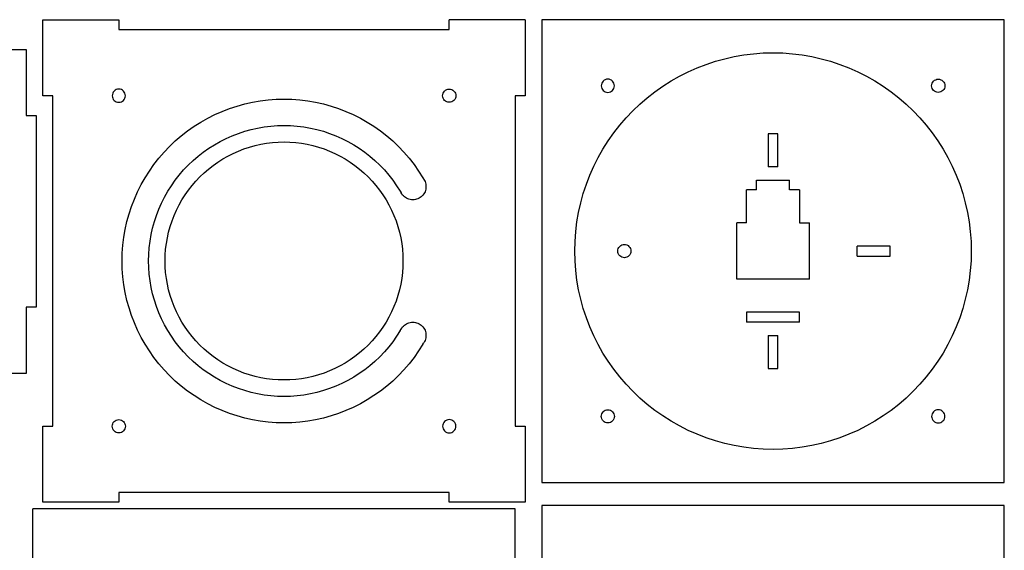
# Model space of a CAD drawing. Header units: metres. Extents: x -70 to 657, y -377 to 70.
# Tile 7 of 7: x 359 to 657, y -91 to 70. Entities that reach past the tile are written whole.
import ezdxf

# ---------------------------------------------------------------- set-up
doc = ezdxf.new("R2010")
doc.units = ezdxf.units.M

msp = doc.modelspace()

# ---------------------------------------------------------------- linework, layer by layer
for p, q in [((366, 47), (366, 70)), ((366, 70), (389, 70)), ((389, 70), (389, 67)), ((489, 67), (489, 70)), ((512, 70), (489, 70)), ((512, 70), (512, 47)), ((517, 70), (517, -70)), ((657, 70), (517, 70)), ((657, -70), (657, 70)), ((389, 67), (489, 67)), ((341, 61), (361, 61)), ((361, 61), (361, 41)), ((578.2, 59.35), (581.12, 59.71)), ((581.12, 59.71), (584.06, 59.93)), ((584.06, 59.93), (587, 60)), ((587, 60), (589.94, 59.93)), ((589.94, 59.93), (592.88, 59.71)), ((592.88, 59.71), (595.8, 59.35)), ((566.79, 56.49), (569.58, 57.42)), ((569.58, 57.42), (572.42, 58.2)), ((572.42, 58.2), (575.29, 58.85)), ((575.29, 58.85), (578.2, 59.35)), ((595.8, 59.35), (598.71, 58.85)), ((598.71, 58.85), (601.58, 58.2)), ((601.58, 58.2), (604.42, 57.42)), ((604.42, 57.42), (607.21, 56.49)), ((558.72, 52.92), (561.35, 54.24)), ((561.35, 54.24), (564.04, 55.43)), ((564.04, 55.43), (566.79, 56.49)), ((607.21, 56.49), (609.96, 55.43)), ((609.96, 55.43), (612.65, 54.24)), ((612.65, 54.24), (615.28, 52.92)), ((535.15, 50.77), (535.04, 50.39)), ((535.34, 51.11), (535.15, 50.77)), ((535.59, 51.41), (535.34, 51.11)), ((535.89, 51.66), (535.59, 51.41)), ((536.23, 51.85), (535.89, 51.66)), ((536.61, 51.96), (536.23, 51.85)), ((537, 52), (536.61, 51.96)), ((537.39, 51.96), (537, 52)), ((537.77, 51.85), (537.39, 51.96)), ((538.11, 51.66), (537.77, 51.85)), ((538.41, 51.41), (538.11, 51.66)), ((538.66, 51.11), (538.41, 51.41)), ((538.85, 50.77), (538.66, 51.11)), ((538.96, 50.39), (538.85, 50.77)), ((553.67, 49.89), (556.15, 51.46)), ((556.15, 51.46), (558.72, 52.92)), ((615.28, 52.92), (617.85, 51.46)), ((617.85, 51.46), (620.33, 49.89)), ((635.04, 50.39), (635.15, 50.77)), ((635.15, 50.77), (635.34, 51.11)), ((635.34, 51.11), (635.59, 51.41)), ((635.59, 51.41), (635.89, 51.66)), ((635.89, 51.66), (636.23, 51.85)), ((636.23, 51.85), (636.61, 51.96)), ((636.61, 51.96), (637, 52)), ((637, 52), (637.39, 51.96)), ((637.39, 51.96), (637.77, 51.85)), ((637.77, 51.85), (638.11, 51.66)), ((638.11, 51.66), (638.41, 51.41)), ((638.41, 51.41), (638.66, 51.11)), ((638.66, 51.11), (638.85, 50.77)), ((638.85, 50.77), (638.96, 50.39)), ((387.15, 47.77), (387.04, 47.39)), ((387.34, 48.11), (387.15, 47.77)), ((387.59, 48.41), (387.34, 48.11)), ((387.89, 48.66), (387.59, 48.41)), ((388.23, 48.85), (387.89, 48.66)), ((388.61, 48.96), (388.23, 48.85)), ((389, 49), (388.61, 48.96)), ((389.39, 48.96), (389, 49)), ((389.77, 48.85), (389.39, 48.96)), ((390.11, 48.66), (389.77, 48.85)), ((390.41, 48.41), (390.11, 48.66)), ((390.66, 48.11), (390.41, 48.41)), ((390.85, 47.77), (390.66, 48.11)), ((390.96, 47.39), (390.85, 47.77)), ((487.04, 47.39), (487.15, 47.77)), ((487.15, 47.77), (487.34, 48.11)), ((487.34, 48.11), (487.59, 48.41)), ((487.59, 48.41), (487.89, 48.66)), ((487.89, 48.66), (488.23, 48.85)), ((488.23, 48.85), (488.61, 48.96)), ((488.61, 48.96), (489, 49)), ((489, 49), (489.39, 48.96)), ((489.39, 48.96), (489.77, 48.85)), ((489.77, 48.85), (490.11, 48.66)), ((490.11, 48.66), (490.41, 48.41)), ((490.41, 48.41), (490.66, 48.11)), ((490.66, 48.11), (490.85, 47.77)), ((490.85, 47.77), (490.96, 47.39)), ((535.04, 50.39), (535, 50)), ((535, 50), (535.04, 49.61)), ((535.04, 49.61), (535.15, 49.23)), ((535.15, 49.23), (535.34, 48.89)), ((535.34, 48.89), (535.59, 48.59)), ((535.59, 48.59), (535.89, 48.34)), ((535.89, 48.34), (536.23, 48.15)), ((536.23, 48.15), (536.61, 48.04)), ((536.61, 48.04), (537, 48)), ((537, 48), (537.39, 48.04)), ((537.39, 48.04), (537.77, 48.15)), ((537.77, 48.15), (538.11, 48.34)), ((538.11, 48.34), (538.41, 48.59)), ((538.41, 48.59), (538.66, 48.89)), ((538.66, 48.89), (538.85, 49.23)), ((538.85, 49.23), (538.96, 49.61)), ((539, 50), (538.96, 50.39)), ((538.96, 49.61), (539, 50)), ((548.94, 46.38), (551.26, 48.19)), ((551.26, 48.19), (553.67, 49.89)), ((620.33, 49.89), (622.74, 48.19)), ((622.74, 48.19), (625.06, 46.38)), ((635, 50), (635.04, 50.39)), ((635.04, 49.61), (635, 50)), ((635.15, 49.23), (635.04, 49.61)), ((635.34, 48.89), (635.15, 49.23)), ((635.59, 48.59), (635.34, 48.89)), ((635.89, 48.34), (635.59, 48.59)), ((636.23, 48.15), (635.89, 48.34)), ((636.61, 48.04), (636.23, 48.15)), ((637, 48), (636.61, 48.04)), ((637.39, 48.04), (637, 48)), ((637.77, 48.15), (637.39, 48.04)), ((638.11, 48.34), (637.77, 48.15)), ((638.41, 48.59), (638.11, 48.34)), ((638.66, 48.89), (638.41, 48.59)), ((638.85, 49.23), (638.66, 48.89)), ((638.96, 49.61), (638.85, 49.23)), ((638.96, 50.39), (639, 50)), ((639, 50), (638.96, 49.61)), ((369, 47), (366, 47)), ((369, -53), (369, 47)), ((387.04, 47.39), (387, 47)), ((387, 47), (387.04, 46.61)), ((387.04, 46.61), (387.15, 46.23)), ((387.15, 46.23), (387.34, 45.89)), ((387.34, 45.89), (387.59, 45.59)), ((387.59, 45.59), (387.89, 45.34)), ((387.89, 45.34), (388.23, 45.15)), ((388.23, 45.15), (388.61, 45.04)), ((388.61, 45.04), (389, 45)), ((389, 45), (389.39, 45.04)), ((389.39, 45.04), (389.77, 45.15)), ((389.77, 45.15), (390.11, 45.34)), ((390.11, 45.34), (390.41, 45.59)), ((390.41, 45.59), (390.66, 45.89)), ((390.66, 45.89), (390.85, 46.23)), ((390.85, 46.23), (390.96, 46.61)), ((391, 47), (390.96, 47.39)), ((390.96, 46.61), (391, 47)), ((427.09, 44.53), (429.44, 45.06)), ((429.44, 45.06), (431.81, 45.47)), ((431.81, 45.47), (434.2, 45.76)), ((434.2, 45.76), (436.6, 45.94)), ((436.6, 45.94), (439, 46)), ((439, 46), (441.4, 45.94)), ((441.4, 45.94), (443.8, 45.76)), ((443.8, 45.76), (446.19, 45.47)), ((446.19, 45.47), (448.56, 45.06)), ((448.56, 45.06), (450.91, 44.53)), ((487, 47), (487.04, 47.39)), ((487.04, 46.61), (487, 47)), ((487.15, 46.23), (487.04, 46.61)), ((487.34, 45.89), (487.15, 46.23)), ((487.59, 45.59), (487.34, 45.89)), ((487.89, 45.34), (487.59, 45.59)), ((488.23, 45.15), (487.89, 45.34)), ((488.61, 45.04), (488.23, 45.15)), ((489, 45), (488.61, 45.04)), ((489.39, 45.04), (489, 45)), ((489.77, 45.15), (489.39, 45.04)), ((490.11, 45.34), (489.77, 45.15)), ((490.41, 45.59), (490.11, 45.34)), ((490.66, 45.89), (490.41, 45.59)), ((490.85, 46.23), (490.66, 45.89)), ((490.96, 46.61), (490.85, 46.23)), ((490.96, 47.39), (491, 47)), ((491, 47), (490.96, 46.61)), ((512, 47), (509, 47)), ((509, 47), (509, -53)), ((546.71, 44.46), (548.94, 46.38)), ((625.06, 46.38), (627.29, 44.46)), ((418.05, 41.3), (420.25, 42.27)), ((420.25, 42.27), (422.49, 43.14)), ((422.49, 43.14), (424.78, 43.89)), ((424.78, 43.89), (427.09, 44.53)), ((450.91, 44.53), (453.22, 43.89)), ((453.22, 43.89), (455.51, 43.14)), ((455.51, 43.14), (457.75, 42.27)), ((457.75, 42.27), (459.95, 41.3)), ((542.54, 40.29), (544.57, 42.43)), ((544.57, 42.43), (546.71, 44.46)), ((627.29, 44.46), (629.43, 42.43)), ((629.43, 42.43), (631.46, 40.29)), ((361, 41), (364, 41)), ((364, 41), (364, -17)), ((411.78, 37.74), (413.81, 39.03)), ((413.81, 39.03), (415.9, 40.21)), ((415.9, 40.21), (418.05, 41.3)), ((459.95, 41.3), (462.1, 40.21)), ((462.1, 40.21), (464.19, 39.03)), ((464.19, 39.03), (466.22, 37.74)), ((540.62, 38.06), (542.54, 40.29)), ((631.46, 40.29), (633.38, 38.06)), ((407.91, 34.88), (409.81, 36.36)), ((409.81, 36.36), (411.78, 37.74)), ((425.19, 35.6), (427.1, 36.23)), ((427.1, 36.23), (429.04, 36.77)), ((429.04, 36.77), (431, 37.21)), ((431, 37.21), (432.98, 37.56)), ((432.98, 37.56), (434.98, 37.8)), ((434.98, 37.8), (436.99, 37.95)), ((436.99, 37.95), (439, 38)), ((439, 38), (441.01, 37.95)), ((441.01, 37.95), (443.02, 37.8)), ((443.02, 37.8), (445.02, 37.56)), ((445.02, 37.56), (447, 37.21)), ((447, 37.21), (448.96, 36.77)), ((448.96, 36.77), (450.9, 36.23)), ((450.9, 36.23), (452.81, 35.6)), ((466.22, 37.74), (468.19, 36.36)), ((468.19, 36.36), (470.09, 34.88)), ((538.81, 35.74), (540.62, 38.06)), ((633.38, 38.06), (635.19, 35.74)), ((404.35, 31.65), (406.09, 33.31)), ((406.09, 33.31), (407.91, 34.88)), ((417.92, 32.17), (419.67, 33.16)), ((419.67, 33.16), (421.47, 34.06)), ((421.47, 34.06), (423.31, 34.88)), ((423.31, 34.88), (425.19, 35.6)), ((433.72, 32.61), (435.47, 32.83)), ((435.47, 32.83), (437.23, 32.96)), ((437.23, 32.96), (439, 33)), ((439, 33), (440.77, 32.96)), ((440.77, 32.96), (442.53, 32.83)), ((442.53, 32.83), (444.28, 32.61)), ((452.81, 35.6), (454.69, 34.88)), ((454.69, 34.88), (456.53, 34.06)), ((456.53, 34.06), (458.33, 33.16)), ((458.33, 33.16), (460.08, 32.17)), ((470.09, 34.88), (471.91, 33.31)), ((471.91, 33.31), (473.65, 31.65)), ((535.54, 30.85), (537.11, 33.33)), ((537.11, 33.33), (538.81, 35.74)), ((588.5, 35.5), (585.5, 35.5)), ((585.5, 35.5), (585.5, 25.5)), ((588.5, 25.5), (588.5, 35.5)), ((635.19, 35.74), (636.89, 33.33)), ((636.89, 33.33), (638.46, 30.85)), ((401.12, 28.09), (402.69, 29.91)), ((402.69, 29.91), (404.35, 31.65)), ((412.99, 28.69), (414.58, 29.93)), ((414.58, 29.93), (416.22, 31.09)), ((416.22, 31.09), (417.92, 32.17)), ((423.61, 29.54), (425.22, 30.26)), ((425.22, 30.26), (426.87, 30.9)), ((426.87, 30.9), (428.55, 31.45)), ((428.55, 31.45), (430.25, 31.92)), ((430.25, 31.92), (431.98, 32.31)), ((431.98, 32.31), (433.72, 32.61)), ((444.28, 32.61), (446.02, 32.31)), ((446.02, 32.31), (447.75, 31.92)), ((447.75, 31.92), (449.45, 31.45)), ((449.45, 31.45), (451.13, 30.9)), ((451.13, 30.9), (452.78, 30.26)), ((452.78, 30.26), (454.39, 29.54)), ((460.08, 32.17), (461.78, 31.09)), ((461.78, 31.09), (463.42, 29.93)), ((463.42, 29.93), (465.01, 28.69)), ((473.65, 31.65), (475.31, 29.91)), ((475.31, 29.91), (476.88, 28.09)), ((534.08, 28.28), (535.54, 30.85)), ((638.46, 30.85), (639.92, 28.28)), ((399.64, 26.19), (401.12, 28.09)), ((410.01, 25.99), (411.47, 27.38)), ((411.47, 27.38), (412.99, 28.69)), ((417.55, 25.92), (419, 26.93)), ((419, 26.93), (420.49, 27.88)), ((420.49, 27.88), (422.03, 28.75)), ((422.03, 28.75), (423.61, 29.54)), ((454.39, 29.54), (455.97, 28.75)), ((455.97, 28.75), (457.51, 27.88)), ((457.51, 27.88), (459, 26.93)), ((459, 26.93), (460.45, 25.92)), ((465.01, 28.69), (466.53, 27.38)), ((466.53, 27.38), (467.99, 25.99)), ((476.88, 28.09), (478.36, 26.19)), ((532.76, 25.65), (534.08, 28.28)), ((639.92, 28.28), (641.24, 25.65)), ((396.97, 22.19), (398.26, 24.22)), ((398.26, 24.22), (399.64, 26.19)), ((407.31, 23.01), (408.62, 24.53)), ((408.62, 24.53), (410.01, 25.99)), ((414.82, 23.67), (416.16, 24.83)), ((416.16, 24.83), (417.55, 25.92)), ((460.45, 25.92), (461.84, 24.83)), ((461.84, 24.83), (463.18, 23.67)), ((467.99, 25.99), (469.38, 24.53)), ((469.38, 24.53), (470.69, 23.01)), ((478.36, 26.19), (479.74, 24.22)), ((479.74, 24.22), (481.03, 22.19)), ((531.57, 22.96), (532.76, 25.65)), ((588.5, 25.5), (585.5, 25.5)), ((641.24, 25.65), (642.43, 22.96)), ((395.79, 20.1), (396.97, 22.19)), ((404.91, 19.78), (406.07, 21.42)), ((406.07, 21.42), (407.31, 23.01)), ((411.17, 19.84), (412.33, 21.18)), ((412.33, 21.18), (413.54, 22.46)), ((413.54, 22.46), (414.82, 23.67)), ((463.18, 23.67), (464.46, 22.46)), ((464.46, 22.46), (465.67, 21.18)), ((465.67, 21.18), (466.83, 19.84)), ((470.69, 23.01), (471.93, 21.42)), ((471.93, 21.42), (473.09, 19.78)), ((481.03, 22.19), (481.5, 21.39)), ((481.5, 21.39), (481.67, 21.03)), ((481.67, 21.03), (481.8, 20.66)), ((530.51, 20.21), (531.57, 22.96)), ((582, 18.5), (582, 21.5)), ((582, 21.5), (592, 21.5)), ((592, 18.5), (592, 21.5)), ((642.43, 22.96), (643.49, 20.21)), ((393.73, 15.75), (394.7, 17.95)), ((394.7, 17.95), (395.79, 20.1)), ((402.84, 16.33), (403.83, 18.08)), ((403.83, 18.08), (404.91, 19.78)), ((409.07, 17), (410.08, 18.45)), ((410.08, 18.45), (411.17, 19.84)), ((466.83, 19.84), (467.92, 18.45)), ((467.92, 18.45), (468.93, 17)), ((473.09, 19.78), (474.17, 18.08)), ((474.17, 18.08), (474.44, 17.61)), ((481.67, 17.97), (481.5, 17.61)), ((481.8, 18.34), (481.67, 17.97)), ((481.8, 20.66), (481.89, 20.28)), ((481.89, 18.72), (481.8, 18.34)), ((481.89, 20.28), (481.95, 19.89)), ((481.95, 19.11), (481.89, 18.72)), ((481.95, 19.89), (481.97, 19.5)), ((481.97, 19.5), (481.95, 19.11)), ((529.58, 17.42), (530.51, 20.21)), ((579, 8.5), (579, 18.5)), ((582, 18.5), (579, 18.5)), ((595, 18.5), (592, 18.5)), ((595, 18.5), (595, 8.5)), ((643.49, 20.21), (644.42, 17.42)), ((392.86, 13.51), (393.73, 15.75)), ((401.94, 14.53), (402.84, 16.33)), ((407.25, 13.97), (408.12, 15.51)), ((408.12, 15.51), (409.07, 17)), ((468.93, 17), (469.88, 15.51)), ((469.88, 15.51), (470.75, 13.97)), ((474.65, 17.28), (474.44, 17.61)), ((474.88, 16.96), (474.65, 17.28)), ((475.14, 16.67), (474.88, 16.96)), ((475.43, 16.41), (475.14, 16.67)), ((475.75, 16.17), (475.43, 16.41)), ((476.09, 15.97), (475.75, 16.17)), ((476.44, 15.8), (476.09, 15.97)), ((476.81, 15.67), (476.44, 15.8)), ((477.19, 15.58), (476.81, 15.67)), ((477.58, 15.52), (477.19, 15.58)), ((477.97, 15.5), (477.58, 15.52)), ((478.36, 15.52), (477.97, 15.5)), ((478.75, 15.58), (478.36, 15.52)), ((479.13, 15.67), (478.75, 15.58)), ((479.5, 15.8), (479.13, 15.67)), ((479.86, 15.97), (479.5, 15.8)), ((480.19, 16.17), (479.86, 15.97)), ((480.51, 16.41), (480.19, 16.17)), ((480.8, 16.67), (480.51, 16.41)), ((481.06, 16.96), (480.8, 16.67)), ((481.3, 17.28), (481.06, 16.96)), ((481.5, 17.61), (481.3, 17.28)), ((528.8, 14.58), (529.58, 17.42)), ((644.42, 17.42), (645.2, 14.58)), ((392.11, 11.22), (392.86, 13.51)), ((400.4, 10.81), (401.12, 12.69)), ((401.12, 12.69), (401.94, 14.53)), ((405.74, 10.78), (406.46, 12.39)), ((406.46, 12.39), (407.25, 13.97)), ((470.75, 13.97), (471.54, 12.39)), ((471.54, 12.39), (472.26, 10.78)), ((528.15, 11.71), (528.8, 14.58)), ((645.2, 14.58), (645.85, 11.71)), ((391.47, 8.91), (392.11, 11.22)), ((399.77, 8.9), (400.4, 10.81)), ((404.55, 7.45), (405.1, 9.13)), ((405.1, 9.13), (405.74, 10.78)), ((472.26, 10.78), (472.9, 9.13)), ((472.9, 9.13), (473.45, 7.45)), ((527.65, 8.8), (528.15, 11.71)), ((645.85, 11.71), (646.35, 8.8)), ((390.53, 4.19), (390.94, 6.56)), ((390.94, 6.56), (391.47, 8.91)), ((398.79, 5), (399.23, 6.96)), ((399.23, 6.96), (399.77, 8.9)), ((404.08, 5.75), (404.55, 7.45)), ((473.45, 7.45), (473.92, 5.75)), ((527.29, 5.88), (527.65, 8.8)), ((579, 8.5), (576, 8.5)), ((576, -8.5), (576, 8.5)), ((595, 8.5), (598, 8.5)), ((598, -8.5), (598, 8.5)), ((646.35, 8.8), (646.71, 5.88)), ((390.24, 1.8), (390.53, 4.19)), ((398.2, 1.02), (398.44, 3.02)), ((398.44, 3.02), (398.79, 5)), ((403.39, 2.28), (403.69, 4.02)), ((403.69, 4.02), (404.08, 5.75)), ((473.92, 5.75), (474.31, 4.02)), ((474.31, 4.02), (474.61, 2.28)), ((527.07, 2.94), (527.29, 5.88)), ((646.71, 5.88), (646.93, 2.94)), ((390.06, -0.6), (390.24, 1.8)), ((398.05, -0.99), (398.2, 1.02)), ((403.04, -1.23), (403.17, 0.53)), ((403.17, 0.53), (403.39, 2.28)), ((474.61, 2.28), (474.83, 0.53)), ((474.83, 0.53), (474.96, -1.23)), ((527, 0), (527.07, 2.94)), ((527.07, -2.94), (527, 0)), ((540, 0), (540.04, 0.39)), ((540.04, 0.39), (540.15, 0.77)), ((540.15, 0.77), (540.34, 1.11)), ((540.34, 1.11), (540.59, 1.41)), ((540.59, 1.41), (540.89, 1.66)), ((540.89, 1.66), (541.23, 1.85)), ((541.23, 1.85), (541.61, 1.96)), ((541.61, 1.96), (542, 2)), ((542, 2), (542.39, 1.96)), ((542.39, 1.96), (542.77, 1.85)), ((542.77, 1.85), (543.11, 1.66)), ((543.11, 1.66), (543.41, 1.41)), ((543.41, 1.41), (543.66, 1.11)), ((543.66, 1.11), (543.85, 0.77)), ((543.85, 0.77), (543.96, 0.39)), ((543.96, 0.39), (544, 0)), ((622.5, 1.5), (612.5, 1.5)), ((612.5, -1.5), (612.5, 1.5)), ((622.5, -1.5), (622.5, 1.5)), ((646.93, 2.94), (647, 0)), ((647, 0), (646.93, -2.94)), ((390, -3), (390.06, -0.6)), ((398, -3), (398.05, -0.99)), ((403, -3), (403.04, -1.23)), ((474.96, -1.23), (475, -3)), ((527.29, -5.88), (527.07, -2.94)), ((540.04, -0.39), (540, 0)), ((540.15, -0.77), (540.04, -0.39)), ((540.34, -1.11), (540.15, -0.77)), ((540.59, -1.41), (540.34, -1.11)), ((540.89, -1.66), (540.59, -1.41)), ((541.23, -1.85), (540.89, -1.66)), ((541.61, -1.96), (541.23, -1.85)), ((542, -2), (541.61, -1.96)), ((542.39, -1.96), (542, -2)), ((542.77, -1.85), (542.39, -1.96)), ((543.11, -1.66), (542.77, -1.85)), ((543.41, -1.41), (543.11, -1.66)), ((543.66, -1.11), (543.41, -1.41)), ((543.85, -0.77), (543.66, -1.11)), ((543.96, -0.39), (543.85, -0.77)), ((544, 0), (543.96, -0.39)), ((612.5, -1.5), (622.5, -1.5)), ((646.93, -2.94), (646.71, -5.88)), ((390.06, -5.4), (390, -3)), ((390.24, -7.8), (390.06, -5.4)), ((398.05, -5.01), (398, -3)), ((398.2, -7.02), (398.05, -5.01)), ((403.04, -4.77), (403, -3)), ((403.17, -6.53), (403.04, -4.77)), ((474.96, -4.77), (474.83, -6.53)), ((475, -3), (474.96, -4.77)), ((527.65, -8.8), (527.29, -5.88)), ((646.71, -5.88), (646.35, -8.8)), ((390.53, -10.19), (390.24, -7.8)), ((398.44, -9.02), (398.2, -7.02)), ((403.39, -8.28), (403.17, -6.53)), ((403.69, -10.02), (403.39, -8.28)), ((474.61, -8.28), (474.31, -10.02)), ((474.83, -6.53), (474.61, -8.28)), ((528.15, -11.71), (527.65, -8.8)), ((598, -8.5), (576, -8.5)), ((646.35, -8.8), (645.85, -11.71)), ((390.94, -12.56), (390.53, -10.19)), ((398.79, -11), (398.44, -9.02)), ((399.23, -12.96), (398.79, -11)), ((404.08, -11.75), (403.69, -10.02)), ((404.55, -13.45), (404.08, -11.75)), ((473.92, -11.75), (473.45, -13.45)), ((474.31, -10.02), (473.92, -11.75)), ((528.8, -14.58), (528.15, -11.71)), ((645.85, -11.71), (645.2, -14.58)), ((391.47, -14.91), (390.94, -12.56)), ((399.77, -14.9), (399.23, -12.96)), ((405.1, -15.13), (404.55, -13.45)), ((473.45, -13.45), (472.9, -15.13)), ((529.58, -17.42), (528.8, -14.58)), ((645.2, -14.58), (644.42, -17.42)), ((361, -17), (361, -37)), ((364, -17), (361, -17)), ((392.11, -17.22), (391.47, -14.91)), ((392.86, -19.51), (392.11, -17.22)), ((400.4, -16.81), (399.77, -14.9)), ((401.12, -18.69), (400.4, -16.81)), ((405.74, -16.78), (405.1, -15.13)), ((406.46, -18.39), (405.74, -16.78)), ((472.26, -16.78), (471.54, -18.39)), ((472.9, -15.13), (472.26, -16.78)), ((530.51, -20.21), (529.58, -17.42)), ((644.42, -17.42), (643.49, -20.21)), ((393.73, -21.75), (392.86, -19.51)), ((401.94, -20.53), (401.12, -18.69)), ((402.84, -22.33), (401.94, -20.53)), ((407.25, -19.97), (406.46, -18.39)), ((408.12, -21.51), (407.25, -19.97)), ((470.75, -19.97), (469.88, -21.51)), ((471.54, -18.39), (470.75, -19.97)), ((531.57, -22.96), (530.51, -20.21)), ((595, -18.5), (579, -18.5)), ((579, -18.5), (579, -21.5)), ((595, -21.5), (595, -18.5)), ((643.49, -20.21), (642.43, -22.96)), ((394.7, -23.95), (393.73, -21.75)), ((403.83, -24.08), (402.84, -22.33)), ((409.07, -23), (408.12, -21.51)), ((410.08, -24.45), (409.07, -23)), ((468.93, -23), (467.92, -24.45)), ((469.88, -21.51), (468.93, -23)), ((474.17, -24.08), (474.44, -23.61)), ((474.44, -23.61), (474.65, -23.28)), ((474.65, -23.28), (474.88, -22.96)), ((474.88, -22.96), (475.14, -22.67)), ((475.14, -22.67), (475.43, -22.41)), ((475.43, -22.41), (475.75, -22.17)), ((475.75, -22.17), (476.09, -21.97)), ((476.09, -21.97), (476.44, -21.8)), ((476.44, -21.8), (476.81, -21.67)), ((476.81, -21.67), (477.19, -21.58)), ((477.19, -21.58), (477.58, -21.52)), ((477.58, -21.52), (477.97, -21.5)), ((477.97, -21.5), (478.36, -21.52)), ((478.36, -21.52), (478.75, -21.58)), ((478.75, -21.58), (479.13, -21.67)), ((479.13, -21.67), (479.5, -21.8)), ((479.5, -21.8), (479.86, -21.97)), ((479.86, -21.97), (480.19, -22.17)), ((480.19, -22.17), (480.51, -22.41)), ((480.51, -22.41), (480.8, -22.67)), ((480.8, -22.67), (481.06, -22.96)), ((481.06, -22.96), (481.3, -23.28)), ((481.3, -23.28), (481.5, -23.61)), ((481.5, -23.61), (481.67, -23.97)), ((532.76, -25.65), (531.57, -22.96)), ((595, -21.5), (579, -21.5)), ((642.43, -22.96), (641.24, -25.65)), ((395.79, -26.1), (394.7, -23.95)), ((396.97, -28.19), (395.79, -26.1)), ((404.91, -25.78), (403.83, -24.08)), ((406.07, -27.42), (404.91, -25.78)), ((411.17, -25.84), (410.08, -24.45)), ((412.33, -27.18), (411.17, -25.84)), ((466.83, -25.84), (465.67, -27.18)), ((467.92, -24.45), (466.83, -25.84)), ((473.09, -25.78), (471.93, -27.42)), ((474.17, -24.08), (473.09, -25.78)), ((481.67, -23.97), (481.8, -24.34)), ((481.8, -26.66), (481.67, -27.03)), ((481.8, -24.34), (481.89, -24.72)), ((481.89, -26.28), (481.8, -26.66)), ((481.89, -24.72), (481.95, -25.11)), ((481.95, -25.89), (481.89, -26.28)), ((481.95, -25.11), (481.97, -25.5)), ((481.97, -25.5), (481.95, -25.89)), ((534.08, -28.28), (532.76, -25.65)), ((585.5, -25.5), (585.5, -35.5)), ((585.5, -25.5), (588.5, -25.5)), ((588.5, -35.5), (588.5, -25.5)), ((641.24, -25.65), (639.92, -28.28)), ((398.26, -30.22), (396.97, -28.19)), ((407.31, -29.01), (406.07, -27.42)), ((408.62, -30.53), (407.31, -29.01)), ((413.54, -28.46), (412.33, -27.18)), ((414.82, -29.67), (413.54, -28.46)), ((416.16, -30.83), (414.82, -29.67)), ((463.18, -29.67), (461.84, -30.83)), ((464.46, -28.46), (463.18, -29.67)), ((465.67, -27.18), (464.46, -28.46)), ((470.69, -29.01), (469.38, -30.53)), ((471.93, -27.42), (470.69, -29.01)), ((481.03, -28.19), (479.74, -30.22)), ((481.03, -28.19), (481.3, -27.72)), ((481.5, -27.39), (481.3, -27.72)), ((481.67, -27.03), (481.5, -27.39)), ((535.54, -30.85), (534.08, -28.28)), ((639.92, -28.28), (638.46, -30.85)), ((399.64, -32.19), (398.26, -30.22)), ((401.12, -34.09), (399.64, -32.19)), ((410.01, -31.99), (408.62, -30.53)), ((411.47, -33.38), (410.01, -31.99)), ((417.55, -31.92), (416.16, -30.83)), ((419, -32.93), (417.55, -31.92)), ((460.45, -31.92), (459, -32.93)), ((461.84, -30.83), (460.45, -31.92)), ((467.99, -31.99), (466.53, -33.38)), ((469.38, -30.53), (467.99, -31.99)), ((478.36, -32.19), (476.88, -34.09)), ((479.74, -30.22), (478.36, -32.19)), ((537.11, -33.33), (535.54, -30.85)), ((638.46, -30.85), (636.89, -33.33)), ((402.69, -35.91), (401.12, -34.09)), ((412.99, -34.69), (411.47, -33.38)), ((414.58, -35.93), (412.99, -34.69)), ((420.49, -33.88), (419, -32.93)), ((422.03, -34.75), (420.49, -33.88)), ((423.61, -35.54), (422.03, -34.75)), ((425.22, -36.26), (423.61, -35.54)), ((454.39, -35.54), (452.78, -36.26)), ((455.97, -34.75), (454.39, -35.54)), ((457.51, -33.88), (455.97, -34.75)), ((459, -32.93), (457.51, -33.88)), ((465.01, -34.69), (463.42, -35.93)), ((466.53, -33.38), (465.01, -34.69)), ((476.88, -34.09), (475.31, -35.91)), ((538.81, -35.74), (537.11, -33.33)), ((540.62, -38.06), (538.81, -35.74)), ((585.5, -35.5), (588.5, -35.5)), ((635.19, -35.74), (633.38, -38.06)), ((636.89, -33.33), (635.19, -35.74)), ((361, -37), (341, -37)), ((404.35, -37.65), (402.69, -35.91)), ((406.09, -39.31), (404.35, -37.65)), ((416.22, -37.09), (414.58, -35.93)), ((417.92, -38.17), (416.22, -37.09)), ((419.67, -39.16), (417.92, -38.17)), ((426.87, -36.9), (425.22, -36.26)), ((428.55, -37.45), (426.87, -36.9)), ((430.25, -37.92), (428.55, -37.45)), ((431.98, -38.31), (430.25, -37.92)), ((433.72, -38.61), (431.98, -38.31)), ((435.47, -38.83), (433.72, -38.61)), ((444.28, -38.61), (442.53, -38.83)), ((446.02, -38.31), (444.28, -38.61)), ((447.75, -37.92), (446.02, -38.31)), ((449.45, -37.45), (447.75, -37.92)), ((451.13, -36.9), (449.45, -37.45)), ((452.78, -36.26), (451.13, -36.9)), ((460.08, -38.17), (458.33, -39.16)), ((461.78, -37.09), (460.08, -38.17)), ((463.42, -35.93), (461.78, -37.09)), ((473.65, -37.65), (471.91, -39.31)), ((475.31, -35.91), (473.65, -37.65)), ((542.54, -40.29), (540.62, -38.06)), ((633.38, -38.06), (631.46, -40.29)), ((407.91, -40.88), (406.09, -39.31)), ((409.81, -42.36), (407.91, -40.88)), ((421.47, -40.06), (419.67, -39.16)), ((423.31, -40.88), (421.47, -40.06)), ((425.19, -41.6), (423.31, -40.88)), ((427.1, -42.23), (425.19, -41.6)), ((437.23, -38.96), (435.47, -38.83)), ((439, -39), (437.23, -38.96)), ((440.77, -38.96), (439, -39)), ((442.53, -38.83), (440.77, -38.96)), ((452.81, -41.6), (450.9, -42.23)), ((454.69, -40.88), (452.81, -41.6)), ((456.53, -40.06), (454.69, -40.88)), ((458.33, -39.16), (456.53, -40.06)), ((470.09, -40.88), (468.19, -42.36)), ((471.91, -39.31), (470.09, -40.88)), ((544.57, -42.43), (542.54, -40.29)), ((631.46, -40.29), (629.43, -42.43)), ((411.78, -43.74), (409.81, -42.36)), ((413.81, -45.03), (411.78, -43.74)), ((429.04, -42.77), (427.1, -42.23)), ((431, -43.21), (429.04, -42.77)), ((432.98, -43.56), (431, -43.21)), ((434.98, -43.8), (432.98, -43.56)), ((436.99, -43.95), (434.98, -43.8)), ((439, -44), (436.99, -43.95)), ((441.01, -43.95), (439, -44)), ((443.02, -43.8), (441.01, -43.95)), ((445.02, -43.56), (443.02, -43.8)), ((447, -43.21), (445.02, -43.56)), ((448.96, -42.77), (447, -43.21)), ((450.9, -42.23), (448.96, -42.77)), ((466.22, -43.74), (464.19, -45.03)), ((468.19, -42.36), (466.22, -43.74)), ((546.71, -44.46), (544.57, -42.43)), ((548.94, -46.38), (546.71, -44.46)), ((627.29, -44.46), (625.06, -46.38)), ((629.43, -42.43), (627.29, -44.46)), ((415.9, -46.21), (413.81, -45.03)), ((418.05, -47.3), (415.9, -46.21)), ((420.25, -48.27), (418.05, -47.3)), ((459.95, -47.3), (457.75, -48.27)), ((462.1, -46.21), (459.95, -47.3)), ((464.19, -45.03), (462.1, -46.21)), ((551.26, -48.19), (548.94, -46.38)), ((625.06, -46.38), (622.74, -48.19)), ((422.49, -49.14), (420.25, -48.27)), ((424.78, -49.89), (422.49, -49.14)), ((427.09, -50.53), (424.78, -49.89)), ((429.44, -51.06), (427.09, -50.53)), ((450.91, -50.53), (448.56, -51.06)), ((453.22, -49.89), (450.91, -50.53)), ((455.51, -49.14), (453.22, -49.89)), ((457.75, -48.27), (455.51, -49.14)), ((535, -50), (535.04, -49.61)), ((535.04, -50.39), (535, -50)), ((535.04, -49.61), (535.15, -49.23)), ((535.15, -50.77), (535.04, -50.39)), ((535.15, -49.23), (535.34, -48.89)), ((535.34, -48.89), (535.59, -48.59)), ((535.59, -48.59), (535.89, -48.34)), ((535.89, -48.34), (536.23, -48.15)), ((536.23, -48.15), (536.61, -48.04)), ((536.61, -48.04), (537, -48)), ((537, -48), (537.39, -48.04)), ((537.39, -48.04), (537.77, -48.15)), ((537.77, -48.15), (538.11, -48.34)), ((538.11, -48.34), (538.41, -48.59)), ((538.41, -48.59), (538.66, -48.89)), ((538.66, -48.89), (538.85, -49.23)), ((538.85, -49.23), (538.96, -49.61)), ((538.96, -50.39), (538.85, -50.77)), ((538.96, -49.61), (539, -50)), ((539, -50), (538.96, -50.39)), ((553.67, -49.89), (551.26, -48.19)), ((556.15, -51.46), (553.67, -49.89)), ((620.33, -49.89), (617.85, -51.46)), ((622.74, -48.19), (620.33, -49.89)), ((635.04, -49.61), (635, -50)), ((635, -50), (635.04, -50.39)), ((635.15, -49.23), (635.04, -49.61)), ((635.04, -50.39), (635.15, -50.77)), ((635.34, -48.89), (635.15, -49.23)), ((635.59, -48.59), (635.34, -48.89)), ((635.89, -48.34), (635.59, -48.59)), ((636.23, -48.15), (635.89, -48.34)), ((636.61, -48.04), (636.23, -48.15)), ((637, -48), (636.61, -48.04)), ((637.39, -48.04), (637, -48)), ((637.77, -48.15), (637.39, -48.04)), ((638.11, -48.34), (637.77, -48.15)), ((638.41, -48.59), (638.11, -48.34)), ((638.66, -48.89), (638.41, -48.59)), ((638.85, -49.23), (638.66, -48.89)), ((638.96, -49.61), (638.85, -49.23)), ((638.85, -50.77), (638.96, -50.39)), ((639, -50), (638.96, -49.61)), ((638.96, -50.39), (639, -50)), ((366, -76), (366, -53)), ((366, -53), (369, -53)), ((387, -53), (387.04, -52.61)), ((387.04, -53.39), (387, -53)), ((387.04, -52.61), (387.15, -52.23)), ((387.15, -53.77), (387.04, -53.39)), ((387.15, -52.23), (387.34, -51.89)), ((387.34, -51.89), (387.59, -51.59)), ((387.59, -51.59), (387.89, -51.34)), ((387.89, -51.34), (388.23, -51.15)), ((388.23, -51.15), (388.61, -51.04)), ((388.61, -51.04), (389, -51)), ((389, -51), (389.39, -51.04)), ((389.39, -51.04), (389.77, -51.15)), ((389.77, -51.15), (390.11, -51.34)), ((390.11, -51.34), (390.41, -51.59)), ((390.41, -51.59), (390.66, -51.89)), ((390.66, -51.89), (390.85, -52.23)), ((390.85, -52.23), (390.96, -52.61)), ((390.96, -53.39), (390.85, -53.77)), ((390.96, -52.61), (391, -53)), ((391, -53), (390.96, -53.39)), ((431.81, -51.47), (429.44, -51.06)), ((434.2, -51.76), (431.81, -51.47)), ((436.6, -51.94), (434.2, -51.76)), ((439, -52), (436.6, -51.94)), ((441.4, -51.94), (439, -52)), ((443.8, -51.76), (441.4, -51.94)), ((446.19, -51.47), (443.8, -51.76)), ((448.56, -51.06), (446.19, -51.47)), ((487.04, -52.61), (487, -53)), ((487, -53), (487.04, -53.39)), ((487.15, -52.23), (487.04, -52.61)), ((487.04, -53.39), (487.15, -53.77)), ((487.34, -51.89), (487.15, -52.23)), ((487.59, -51.59), (487.34, -51.89)), ((487.89, -51.34), (487.59, -51.59)), ((488.23, -51.15), (487.89, -51.34)), ((488.61, -51.04), (488.23, -51.15)), ((489, -51), (488.61, -51.04)), ((489.39, -51.04), (489, -51)), ((489.77, -51.15), (489.39, -51.04)), ((490.11, -51.34), (489.77, -51.15)), ((490.41, -51.59), (490.11, -51.34)), ((490.66, -51.89), (490.41, -51.59)), ((490.85, -52.23), (490.66, -51.89)), ((490.96, -52.61), (490.85, -52.23)), ((490.85, -53.77), (490.96, -53.39)), ((491, -53), (490.96, -52.61)), ((490.96, -53.39), (491, -53)), ((509, -53), (512, -53)), ((512, -53), (512, -76)), ((535.34, -51.11), (535.15, -50.77)), ((535.59, -51.41), (535.34, -51.11)), ((535.89, -51.66), (535.59, -51.41)), ((536.23, -51.85), (535.89, -51.66)), ((536.61, -51.96), (536.23, -51.85)), ((537, -52), (536.61, -51.96)), ((537.39, -51.96), (537, -52)), ((537.77, -51.85), (537.39, -51.96)), ((538.11, -51.66), (537.77, -51.85)), ((538.41, -51.41), (538.11, -51.66)), ((538.66, -51.11), (538.41, -51.41)), ((538.85, -50.77), (538.66, -51.11)), ((558.72, -52.92), (556.15, -51.46)), ((561.35, -54.24), (558.72, -52.92)), ((615.28, -52.92), (612.65, -54.24)), ((617.85, -51.46), (615.28, -52.92)), ((635.15, -50.77), (635.34, -51.11)), ((635.34, -51.11), (635.59, -51.41)), ((635.59, -51.41), (635.89, -51.66)), ((635.89, -51.66), (636.23, -51.85)), ((636.23, -51.85), (636.61, -51.96)), ((636.61, -51.96), (637, -52)), ((637, -52), (637.39, -51.96)), ((637.39, -51.96), (637.77, -51.85)), ((637.77, -51.85), (638.11, -51.66)), ((638.11, -51.66), (638.41, -51.41)), ((638.41, -51.41), (638.66, -51.11)), ((638.66, -51.11), (638.85, -50.77)), ((387.34, -54.11), (387.15, -53.77)), ((387.59, -54.41), (387.34, -54.11)), ((387.89, -54.66), (387.59, -54.41)), ((388.23, -54.85), (387.89, -54.66)), ((388.61, -54.96), (388.23, -54.85)), ((389, -55), (388.61, -54.96)), ((389.39, -54.96), (389, -55)), ((389.77, -54.85), (389.39, -54.96)), ((390.11, -54.66), (389.77, -54.85)), ((390.41, -54.41), (390.11, -54.66)), ((390.66, -54.11), (390.41, -54.41)), ((390.85, -53.77), (390.66, -54.11)), ((487.15, -53.77), (487.34, -54.11)), ((487.34, -54.11), (487.59, -54.41)), ((487.59, -54.41), (487.89, -54.66)), ((487.89, -54.66), (488.23, -54.85)), ((488.23, -54.85), (488.61, -54.96)), ((488.61, -54.96), (489, -55)), ((489, -55), (489.39, -54.96)), ((489.39, -54.96), (489.77, -54.85)), ((489.77, -54.85), (490.11, -54.66)), ((490.11, -54.66), (490.41, -54.41)), ((490.41, -54.41), (490.66, -54.11)), ((490.66, -54.11), (490.85, -53.77)), ((564.04, -55.43), (561.35, -54.24)), ((566.79, -56.49), (564.04, -55.43)), ((569.58, -57.42), (566.79, -56.49)), ((607.21, -56.49), (604.42, -57.42)), ((609.96, -55.43), (607.21, -56.49)), ((612.65, -54.24), (609.96, -55.43)), ((572.42, -58.2), (569.58, -57.42)), ((575.29, -58.85), (572.42, -58.2)), ((578.2, -59.35), (575.29, -58.85)), ((581.12, -59.71), (578.2, -59.35)), ((595.8, -59.35), (592.88, -59.71)), ((598.71, -58.85), (595.8, -59.35)), ((601.58, -58.2), (598.71, -58.85)), ((604.42, -57.42), (601.58, -58.2)), ((584.06, -59.93), (581.12, -59.71)), ((587, -60), (584.06, -59.93)), ((589.94, -59.93), (587, -60)), ((592.88, -59.71), (589.94, -59.93)), ((517, -70), (657, -70)), ((489, -73), (389, -73)), ((389, -73), (389, -76)), ((489, -76), (489, -73)), ((389, -76), (366, -76)), ((512, -76), (489, -76)), ((517, -77), (517, -217)), ((657, -77), (517, -77)), ((657, -217), (657, -77)), ((363, -98), (363, -78)), ((509, -78), (363, -78)), ((509, -98), (509, -78))]:
    msp.add_line(p, q)

doc.saveas('drawing.dxf')
